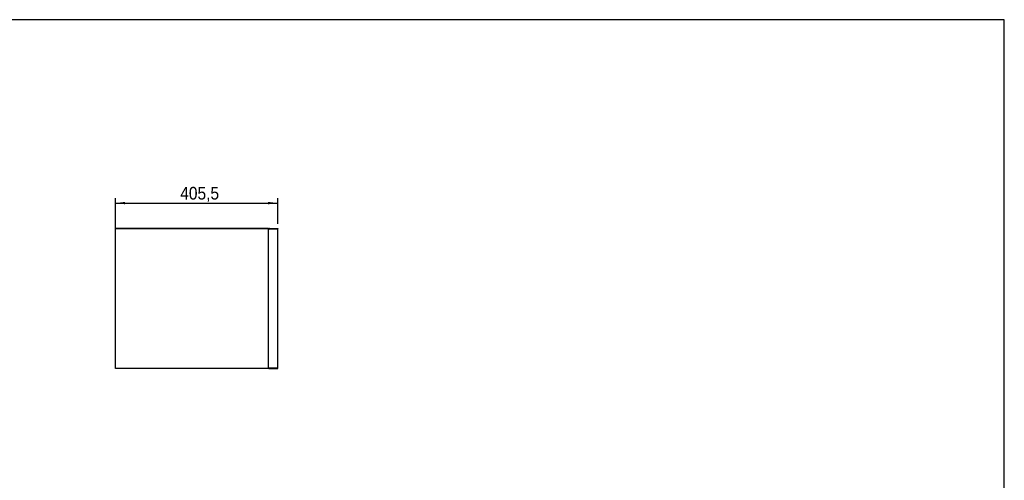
# Model space of a CAD drawing. Header units: millimetres. Extents: x 60 to 4980, y 60 to 3504.
# Tile 3 of 3: x 2520 to 4980, y 2352 to 3504. Entities that reach past the tile are written whole.
import ezdxf

# ---------------------------------------------------------------- set-up
doc = ezdxf.new("R2010")
doc.units = ezdxf.units.MM
doc.header["$LTSCALE"] = 12
doc.linetypes.add('SLD-Solido', pattern=[0])
doc.layers.add('QUOTE', color=1, linetype='SLD-Solido')
doc.layers.add('SCHIZZI', color=9, linetype='Continuous')
doc.styles.add('SLDTEXTSTYLE0', font='GOTHIC.TTF', dxfattribs={"width": 0.913})
doc.dimstyles.new('SLDDIMSTYLE0', dxfattribs={"dimtxt": 31.75, "dimasz": 24, "dimexe": 0, "dimexo": 0.0625, "dimgap": 7.9375, "dimtad": 1, "dimdec": 1, "dimrnd": 1e-09, "dimzin": 12, "dimdsep": 46, "dimtxsty": 'SLDTEXTSTYLE0', "dimsah": 1, "dimcen": 0.09, "dimadec": 0, "dimazin": 3, "dimtfac": 1, "dimtdec": 1, "dimtofl": 0, "dimtmove": 0, "dimatfit": 3, "dimfxl": 1, "dimfrac": 2, "dimtolj": 1, "dimtzin": 12, "dimarcsym": 0})

# ---------------------------------------------------------------- blocks, each defined once
blk = doc.blocks.new('_D_4')
at = {"layer": 'QUOTE', "transparency": 16777216}
for p, q in [((2759.2, 2967.3), (2759.2, 3057.4)), ((3164.7, 2993.8), (3164.7, 3057.4)), ((2759.2, 3045.4), (3164.7, 3045.4))]:
    blk.add_line(p, q, dxfattribs=at)
for points in [[(2759.2, 3045.4), (2783.2, 3042.4), (2783.2, 3048.4)], [(3164.7, 3045.4), (3140.7, 3048.4), (3140.7, 3042.4)]]:
    blk.add_solid(points, dxfattribs=at)
at = {"layer": 'QUOTE', "transparency": 16777216, "insert": (2921.1, 3086), "char_height": 31.75, "attachment_point": 1, "style": 'SLDTEXTSTYLE0'}
blk.add_mtext('405,5', dxfattribs=at)

msp = doc.modelspace()

# ---------------------------------------------------------------- linework, layer by layer
for p, q in [((3141.23, 2981.81), (2759.23, 2981.81)), ((2759.23, 2980.81), (2759.23, 2981.81)), ((3141.23, 2980.81), (2759.23, 2980.81)), ((2759.23, 2631.81), (2759.23, 2980.81)), ((3141.23, 2980.81), (3141.23, 2981.81)), ((3141.23, 2631.81), (3141.23, 2980.81)), ((3141.73, 2633.81), (3141.73, 2979.81)), ((3143.73, 2981.81), (3143.73, 2980.81)), ((3143.73, 2981.81), (3164.73, 2981.81)), ((3143.73, 2980.81), (3164.73, 2980.81)), ((3164.73, 2980.71), (3143.73, 2980.71)), ((3164.73, 2981.81), (3164.73, 2980.81)), ((3164.73, 2632.91), (3164.73, 2980.71)), ((3141.23, 2883.31), (3141.73, 2883.31)), ((3141.23, 2673.31), (3141.73, 2673.31)), ((3164.73, 2632.91), (3143.73, 2632.91)), ((3143.73, 2631.81), (3143.73, 2632.81)), ((3143.73, 2632.81), (3164.73, 2632.81)), ((3164.73, 2631.81), (3164.73, 2632.81)), ((3141.23, 2631.81), (2759.23, 2631.81)), ((3143.73, 2631.81), (3164.73, 2631.81))]:
    msp.add_line(p, q)
for points, knots in [([(3143.73, 2981.81), (3143.47, 2981.78), (3142.93, 2981.71), (3142.26, 2981.23), (3141.82, 2980.57), (3141.76, 2980.06), (3141.73, 2979.81)], [0, 0, 0, 0, 0.2546509, 0.5095426, 0.7644355, 1, 1, 1, 1]), ([(3143.73, 2980.81), (3143.64, 2980.8), (3143.46, 2980.79), (3143.21, 2980.68), (3143.07, 2980.55), (3143.01, 2980.49)], [0, 0, 0, 0, 0.3313835, 0.6722941, 1, 1, 1, 1]), ([(3141.73, 2633.81), (3141.77, 2633.54), (3141.83, 2633.01), (3142.31, 2632.34), (3142.97, 2631.89), (3143.49, 2631.84), (3143.73, 2631.81)], [0, 0, 0, 0, 0.254649, 0.5095407, 0.7644336, 1, 1, 1, 1]), ([(3143.02, 2633.12), (3143.03, 2633.11), (3143.1, 2633.02), (3143.26, 2632.92), (3143.5, 2632.82), (3143.65, 2632.81), (3143.73, 2632.81)], [0, 0, 0, 0, 0.0645084, 0.4102802, 0.7019877, 1, 1, 1, 1])]:
    msp.add_open_spline(points, degree=3, knots=knots)
for points in [[(3141.73, 2979.81), (3141.76, 2979.88), (3141.82, 2980.03), (3142.29, 2980.26), (3142.95, 2980.48), (3143.47, 2980.63), (3143.73, 2980.71)], [(3143.73, 2632.91), (3143.47, 2632.98), (3142.95, 2633.13), (3142.29, 2633.36), (3141.82, 2633.58), (3141.76, 2633.73), (3141.73, 2633.81)]]:
    msp.add_open_spline(points, degree=3)
at = {"layer": 'SCHIZZI', "color": 7, "true_color": 0xffffff}
msp.add_lwpolyline([(4980, 60), (4979.76, 3504), (60, 3504), (60, 60)], close=True, dxfattribs=at)

# ---------------------------------------------------------------- dimensions: what is measured, and where the dimension line sits
at = {"layer": 'QUOTE'}
dim = msp.add_linear_dim(base=(3164.73, 3045.42), p1=(2759.23, 2955.31), p2=(3164.73, 2981.81), dimstyle='SLDDIMSTYLE0', dxfattribs=at)
dim.commit()
dim.dimension.update_dxf_attribs({"geometry": '_D_4', "text_midpoint": (2973.91, 3045.42), "dimtype": 160})

doc.saveas('drawing.dxf')
